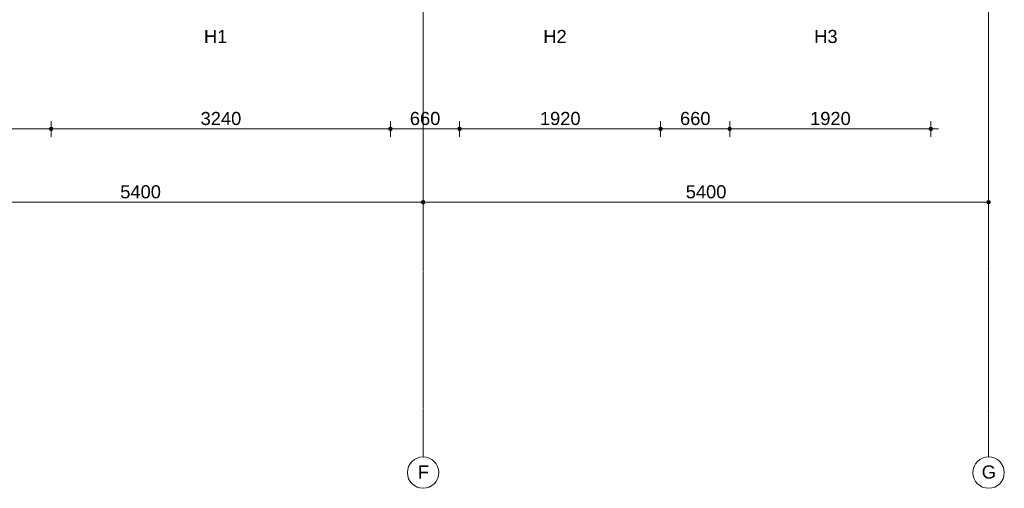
# Model space of a CAD drawing. Header units: millimetres. Extents: x 24169 to 70836, y -5250 to 32049.
# Tile 30 of 46: x 53397 to 62799, y -5250 to -776. Entities that reach past the tile are written whole.
import ezdxf

# ---------------------------------------------------------------- set-up
doc = ezdxf.new("R2010")
doc.units = ezdxf.units.MM
doc.linetypes.add('stramien', pattern=[22.225, 12.7, -3.175, 3.175, -3.175])
doc.layers.add('00_Algemeen', color=7, linetype='Continuous', lineweight=9, true_color=0x00a600)
doc.layers.add('00_Algemeen-50', color=7, linetype='Continuous', lineweight=9)
doc.styles.add('Arial_1', font='arial.ttf', dxfattribs={"height": 125})
doc.dimstyles.new('00_AEE_maatvoering_2_5mm', dxfattribs={"dimscale": 304.8, "dimtxt": 127.532425, "dimasz": 0.459318, "dimexe": 0.246063, "dimexo": 0.0625, "dimgap": 0, "dimtad": 1, "dimdec": 0, "dimzin": 0, "dimdsep": 46, "dimtxsty": 'Arial_1', "dimblk1": 'DOTSMALL', "dimblk2": 'DOTSMALL', "dimsah": 1, "dimcen": 0.09, "dimdle": 0.246063, "dimazin": 0, "dimtfac": 1, "dimtdec": 4, "dimtix": 1, "dimtmove": 0, "dimatfit": 3, "dimfxl": 0.246063, "dimfxlon": 1, "dimtvp": 1, "dimtolj": 1, "dimtzin": 0, "dimarcsym": 2})

# ---------------------------------------------------------------- blocks, each defined once
blk = doc.blocks.new('Grid - 3 mm-485849-02 tweede verdieping - C')
at = {"layer": '00_Algemeen', "color": 7}
blk.add_circle((0, 0), 3, dxfattribs=at)
blk = doc.blocks.new('DIMBLOCK6-02 tweede verdieping - C')
at = {"layer": '00_Algemeen-50', "transparency": 16777216}
h = blk.add_hatch(color=256, dxfattribs=at)
edge = h.paths.add_edge_path()
edge.add_arc((51849.4, -2518.6), 17.5, 0, 360)
h = blk.add_hatch(color=256, dxfattribs=at)
edge = h.paths.add_edge_path()
edge.add_arc((57249.4, -2518.6), 17.5, 0, 360)
for p, q in [((51849.4, -2518.6), (51849.4, -2443.6)), ((57249.4, -2518.6), (57249.4, -2443.6)), ((51849.4, -2518.6), (57249.4, -2518.6)), ((51849.4, -2518.6), (51849.4, -2593.6)), ((57249.4, -2518.6), (57249.4, -2593.6))]:
    blk.add_line(p, q, dxfattribs=at)
for centre in [(51849.4, -2518.6), (57249.4, -2518.6)]:
    blk.add_circle(centre, 17.5, dxfattribs=at)
at = {"layer": '00_Algemeen-50', "color": 0, "transparency": 16777216, "insert": (54357.1, -2356.4), "char_height": 125, "width": 461.471, "attachment_point": 1, "line_spacing_factor": 0.941778, "style": 'Arial_1'}
blk.add_mtext('5400', dxfattribs=at)
blk = doc.blocks.new('_DotSmall')
at = {"color": 0, "linetype": 'ByBlock', "const_width": 0.5}
blk.add_lwpolyline([(-0.0625, 0, 1), (0.0625, 0, 1)], format="xyb", close=True, dxfattribs=at)
blk = doc.blocks.new('DIMBLOCK7-02 tweede verdieping - C')
at = {"layer": '00_Algemeen-50', "transparency": 16777216}
h = blk.add_hatch(color=256, dxfattribs=at)
edge = h.paths.add_edge_path()
edge.add_arc((57249.4, -2518.6), 17.5, 0, 360)
h = blk.add_hatch(color=256, dxfattribs=at)
edge = h.paths.add_edge_path()
edge.add_arc((62649.3, -2518.6), 17.5, 0, 360)
for p, q in [((57249.4, -2518.6), (57249.4, -2443.6)), ((62649.3, -2518.6), (62649.3, -2443.6)), ((57249.4, -2518.6), (62649.3, -2518.6)), ((57249.4, -2518.6), (57249.4, -2593.6)), ((62649.3, -2518.6), (62649.3, -2593.6))]:
    blk.add_line(p, q, dxfattribs=at)
for centre in [(57249.4, -2518.6), (62649.3, -2518.6)]:
    blk.add_circle(centre, 17.5, dxfattribs=at)
at = {"layer": '00_Algemeen-50', "color": 0, "transparency": 16777216, "insert": (59757.1, -2356.4), "char_height": 125, "width": 461.471, "attachment_point": 1, "line_spacing_factor": 0.941778, "style": 'Arial_1'}
blk.add_mtext('5400', dxfattribs=at)
blk = doc.blocks.new('DIMBLOCK191-02 tweede verdieping - C')
at = {"layer": '00_Algemeen-50', "transparency": 16777216}
h = blk.add_hatch(color=256, dxfattribs=at)
edge = h.paths.add_edge_path()
edge.add_arc((51516.9, -1818.6), 17.5, 0, 360)
h = blk.add_hatch(color=256, dxfattribs=at)
edge = h.paths.add_edge_path()
edge.add_arc((53696.8, -1818.6), 17.5, 0, 360)
for p, q in [((51516.9, -1818.6), (51516.9, -1743.6)), ((53696.8, -1818.6), (53696.8, -1743.6)), ((51516.9, -1818.6), (53696.8, -1818.6)), ((51516.9, -1818.6), (51516.9, -1893.6)), ((53696.8, -1818.6), (53696.8, -1893.6))]:
    blk.add_line(p, q, dxfattribs=at)
for centre in [(51516.9, -1818.6), (53696.8, -1818.6)]:
    blk.add_circle(centre, 17.5, dxfattribs=at)
at = {"layer": '00_Algemeen-50', "color": 0, "transparency": 16777216, "insert": (52414.6, -1656.4), "char_height": 125, "width": 461.471, "attachment_point": 1, "line_spacing_factor": 0.941778, "style": 'Arial_1'}
blk.add_mtext('2180', dxfattribs=at)
blk = doc.blocks.new('DIMBLOCK192-02 tweede verdieping - C')
at = {"layer": '00_Algemeen-50', "transparency": 16777216}
h = blk.add_hatch(color=256, dxfattribs=at)
edge = h.paths.add_edge_path()
edge.add_arc((53696.8, -1818.6), 17.5, 0, 360)
h = blk.add_hatch(color=256, dxfattribs=at)
edge = h.paths.add_edge_path()
edge.add_arc((56936.8, -1818.6), 17.5, 0, 360)
for p, q in [((53696.8, -1818.6), (53696.8, -1743.6)), ((56936.8, -1818.6), (56936.8, -1743.6)), ((53696.8, -1818.6), (56936.8, -1818.6)), ((53696.8, -1818.6), (53696.8, -1893.6)), ((56936.8, -1818.6), (56936.8, -1893.6))]:
    blk.add_line(p, q, dxfattribs=at)
for centre in [(53696.8, -1818.6), (56936.8, -1818.6)]:
    blk.add_circle(centre, 17.5, dxfattribs=at)
at = {"layer": '00_Algemeen-50', "color": 0, "transparency": 16777216, "insert": (55124.5, -1656.4), "char_height": 125, "width": 461.471, "attachment_point": 1, "line_spacing_factor": 0.941778, "style": 'Arial_1'}
blk.add_mtext('3240', dxfattribs=at)
blk = doc.blocks.new('DIMBLOCK193-02 tweede verdieping - C')
at = {"layer": '00_Algemeen-50', "transparency": 16777216}
h = blk.add_hatch(color=256, dxfattribs=at)
edge = h.paths.add_edge_path()
edge.add_arc((56936.8, -1818.6), 17.5, 0, 360)
h = blk.add_hatch(color=256, dxfattribs=at)
edge = h.paths.add_edge_path()
edge.add_arc((57596.9, -1818.6), 17.5, 0, 360)
for p, q in [((56936.8, -1818.6), (56936.8, -1743.6)), ((57596.9, -1818.6), (57596.9, -1743.6)), ((56936.8, -1818.6), (57596.9, -1818.6)), ((56936.8, -1818.6), (56936.8, -1893.6)), ((57596.9, -1818.6), (57596.9, -1893.6))]:
    blk.add_line(p, q, dxfattribs=at)
for centre in [(56936.8, -1818.6), (57596.9, -1818.6)]:
    blk.add_circle(centre, 17.5, dxfattribs=at)
at = {"layer": '00_Algemeen-50', "color": 0, "transparency": 16777216, "insert": (57122.6, -1656.4), "char_height": 125, "width": 346.103, "attachment_point": 1, "line_spacing_factor": 0.941778, "style": 'Arial_1'}
blk.add_mtext('660', dxfattribs=at)
blk = doc.blocks.new('DIMBLOCK194-02 tweede verdieping - C')
at = {"layer": '00_Algemeen-50', "transparency": 16777216}
h = blk.add_hatch(color=256, dxfattribs=at)
edge = h.paths.add_edge_path()
edge.add_arc((57596.9, -1818.6), 17.5, 0, 360)
h = blk.add_hatch(color=256, dxfattribs=at)
edge = h.paths.add_edge_path()
edge.add_arc((59516.9, -1818.6), 17.5, 0, 360)
for p, q in [((57596.9, -1818.6), (57596.9, -1743.6)), ((59516.9, -1818.6), (59516.9, -1743.6)), ((57596.9, -1818.6), (59516.9, -1818.6)), ((57596.9, -1818.6), (57596.9, -1893.6)), ((59516.9, -1818.6), (59516.9, -1893.6))]:
    blk.add_line(p, q, dxfattribs=at)
for centre in [(57596.9, -1818.6), (59516.9, -1818.6)]:
    blk.add_circle(centre, 17.5, dxfattribs=at)
at = {"layer": '00_Algemeen-50', "color": 0, "transparency": 16777216, "insert": (58364.6, -1656.4), "char_height": 125, "width": 461.471, "attachment_point": 1, "line_spacing_factor": 0.941778, "style": 'Arial_1'}
blk.add_mtext('1920', dxfattribs=at)
blk = doc.blocks.new('DIMBLOCK195-02 tweede verdieping - C')
at = {"layer": '00_Algemeen-50', "transparency": 16777216}
h = blk.add_hatch(color=256, dxfattribs=at)
edge = h.paths.add_edge_path()
edge.add_arc((59516.9, -1818.6), 17.5, 0, 360)
h = blk.add_hatch(color=256, dxfattribs=at)
edge = h.paths.add_edge_path()
edge.add_arc((60177, -1818.6), 17.5, 0, 360)
for p, q in [((59516.9, -1818.6), (59516.9, -1743.6)), ((60177, -1818.6), (60177, -1743.6)), ((59516.9, -1818.6), (60177, -1818.6)), ((59516.9, -1818.6), (59516.9, -1893.6)), ((60177, -1818.6), (60177, -1893.6))]:
    blk.add_line(p, q, dxfattribs=at)
for centre in [(59516.9, -1818.6), (60177, -1818.6)]:
    blk.add_circle(centre, 17.5, dxfattribs=at)
at = {"layer": '00_Algemeen-50', "color": 0, "transparency": 16777216, "insert": (59702.7, -1656.4), "char_height": 125, "width": 346.103, "attachment_point": 1, "line_spacing_factor": 0.941778, "style": 'Arial_1'}
blk.add_mtext('660', dxfattribs=at)
blk = doc.blocks.new('DIMBLOCK196-02 tweede verdieping - C')
at = {"layer": '00_Algemeen-50', "transparency": 16777216}
h = blk.add_hatch(color=256, dxfattribs=at)
edge = h.paths.add_edge_path()
edge.add_arc((60177, -1818.6), 17.5, 0, 360)
h = blk.add_hatch(color=256, dxfattribs=at)
edge = h.paths.add_edge_path()
edge.add_arc((62097, -1818.6), 17.5, 0, 360)
for p, q in [((60177, -1818.6), (60177, -1743.6)), ((62097, -1818.6), (62097, -1743.6)), ((60177, -1818.6), (62172, -1818.6)), ((60177, -1818.6), (60177, -1893.6)), ((62097, -1818.6), (62097, -1893.6))]:
    blk.add_line(p, q, dxfattribs=at)
for centre in [(60177, -1818.6), (62097, -1818.6)]:
    blk.add_circle(centre, 17.5, dxfattribs=at)
at = {"layer": '00_Algemeen-50', "color": 0, "transparency": 16777216, "insert": (60944.7, -1656.4), "char_height": 125, "width": 461.471, "attachment_point": 1, "line_spacing_factor": 0.941778, "style": 'Arial_1'}
blk.add_mtext('1920', dxfattribs=at)

msp = doc.modelspace()

# ---------------------------------------------------------------- linework, layer by layer
at = {"layer": '00_Algemeen', "color": 150, "linetype": 'stramien', "true_color": 0x0080ff}
for p, q in [((57249.4, -4950.1), (57249.4, 31749.5)), ((62649.3, -4950.1), (62649.3, 31749.5))]:
    msp.add_line(p, q, dxfattribs=at)

# ---------------------------------------------------------------- block references
at = {"layer": '00_Algemeen', "color": 7, "xscale": 49.99999999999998, "yscale": 49.99999999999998, "zscale": 49.99999999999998}
for p in [(57249.4, -5100.1), (62649.3, -5100.1)]:
    msp.add_blockref('Grid - 3 mm-485849-02 tweede verdieping - C', p, dxfattribs=at)

# ---------------------------------------------------------------- texts
at = {"layer": '00_Algemeen', "color": 7, "char_height": 125, "width": 268.565, "attachment_point": 1, "style": 'Arial_1', "bg_fill": 3, "box_fill_scale": 1.25, "bg_fill_color": 256, "bg_fill_true_color": 13158600, "bg_fill_transparency": 0}
for s, insert in [('H1', (55156.8, -873.3)), ('H2', (58397.2, -873.3)), ('H3', (60984.2, -873.3))]:
    msp.add_mtext(s, dxfattribs=dict(at, insert=insert))
at = {"layer": '00_Algemeen', "color": 7, "char_height": 125, "attachment_point": 1, "style": 'Arial_1'}
for s, insert, width in [('F', (57198.7, -5032), 128.27), ('G', (62583.7, -5032), 164.346)]:
    msp.add_mtext(s, dxfattribs=dict(at, insert=insert, width=width))

# ---------------------------------------------------------------- dimensions: what is measured, and where the dimension line sits
at = {"layer": '00_Algemeen', "color": 7}
for base, p1, p2, override, picture, middle in [((53696.8, -1818.6), (51516.9, -1743.6), (53696.8, -1743.6), {"dimpost": '<>', "dimfxl": 2179.90108}, 'DIMBLOCK191-02 tweede verdieping - C', (52606.8, -1754.8)), ((56936.8, -1818.6), (53696.8, -1743.6), (56936.8, -1743.6), {"dimpost": '<>', "dimfxl": 3240}, 'DIMBLOCK192-02 tweede verdieping - C', (55316.8, -1754.8)), ((57596.9, -1818.6), (56936.8, -1743.6), (57596.9, -1743.6), {"dimpost": '<>', "dimfxl": 660.078103}, 'DIMBLOCK193-02 tweede verdieping - C', (57266.8, -1754.8)), ((59516.9, -1818.6), (57596.9, -1743.6), (59516.9, -1743.6), {"dimpost": '<>', "dimfxl": 1920}, 'DIMBLOCK194-02 tweede verdieping - C', (58556.9, -1754.8)), ((60177, -1818.6), (59516.9, -1743.6), (60177, -1743.6), {"dimpost": '<>', "dimfxl": 660.134938}, 'DIMBLOCK195-02 tweede verdieping - C', (59846.9, -1754.8)), ((62097, -1818.6), (60177, -1743.6), (62097, -1743.6), {"dimpost": '<>', "dimfxl": 1920}, 'DIMBLOCK196-02 tweede verdieping - C', (61137, -1754.8)), ((57249.4, -2518.6), (51849.4, -2443.6), (57249.4, -2443.6), {"dimpost": '<>', "dimfxl": 5400}, 'DIMBLOCK6-02 tweede verdieping - C', (54549.4, -2454.8)), ((62649.3, -2518.6), (57249.4, -2443.6), (62649.3, -2443.6), {"dimpost": '<>', "dimfxl": 5399.952787}, 'DIMBLOCK7-02 tweede verdieping - C', (59949.4, -2454.8))]:
    dim = msp.add_linear_dim(base=base, p1=p1, p2=p2, dimstyle='00_AEE_maatvoering_2_5mm', override=override, dxfattribs=at)
    dim.commit()
    dim.dimension.update_dxf_attribs({"geometry": picture, "text_midpoint": middle})

doc.saveas('drawing.dxf')
